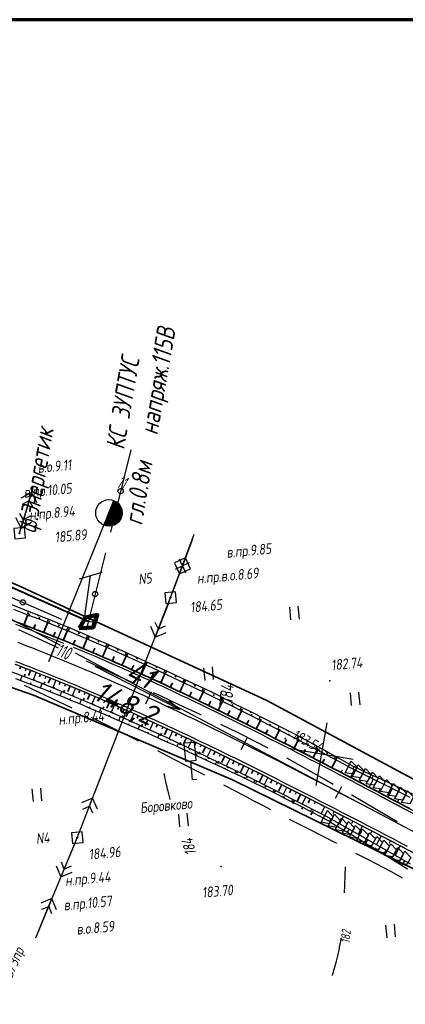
# Paper-space layout 'Лист3' of a CAD drawing. Header units: millimetres. Extents: x -693 to 411, y -3 to 286.
# Tile 15 of 20: x 210 to 282, y 101 to 286. Entities that reach past the tile are written whole.
import ezdxf

# ---------------------------------------------------------------- set-up
doc = ezdxf.new("R2010")
doc.units = ezdxf.units.MM
doc.linetypes.add('CONTI', pattern=[0])
for name, color, linetype, lineweight in [('10', 1, 'Continuous', 35), ('КОПИЯ_ОСЬ_13_ОТКОСЫ', 7, 'Continuous', 30), ('КОПИЯ_ОСЬ_ГРАНИЦЫ_ПОЛОС', 7, 'Continuous', 30), ('КОПИЯ_ОСЬ_ОТКОСЫ', 7, 'Continuous', 30), ('ОСЬ_ВЕРХ_ПОКРЫТИЯ_ГРАНИЦЫ_ПОЛОС', 7, 'Continuous', 30), ('ОСЬ_ВЕРХ_ПОКРЫТИЯ_ОСЬ', 1, 'Continuous', 30), ('Ось_примыкания', 1, 'Continuous', 35), ('Уклоны ПЧ', 5, 'Continuous', 30)]:
    doc.layers.add(name, color=color, linetype=linetype, lineweight=lineweight)
for name, color, linetype in [('_Оформление', 7, 'Continuous'), ('_Ростелеком', 6, 'Continuous'), ('GOR_BDEFAULT', 212, 'CONTI'), ('NAD_MDEFAULT', 7, 'CONTI'), ('PI_OTDEFAULT', 172, 'CONTI'), ('PI_TTDEFAULT', 5, 'CONTI'), ('PLN_O', 7, 'CONTI'), ('SETKR', 2, 'CONTI'), ('SIT_LDEFAULT', 7, 'CONTI'), ('USLZNDEFAULT', 7, 'CONTI'), ('ZAPSKDEFAULT', 7, 'CONTI'), ('канава', 7, 'Continuous'), ('КОПИЯ_ОСЬ_ТАНГЕНСЫ', 1, 'Continuous'), ('ОСЬ_ВЕРХ_ПОКРЫТИЯ_КИЛОМЕТЫ', 1, 'Continuous'), ('ОСЬ_ВЕРХ_ПОКРЫТИЯ_ОТКОСЫ', 7, 'Continuous'), ('ОСЬ_ВЕРХ_ПОКРЫТИЯ_ПИКЕТЫ', 1, 'Continuous')]:
    doc.layers.add(name, color=color, linetype=linetype)
doc.styles.add('eskd', font='isocpeur.ttf', dxfattribs={"width": 1.2, "height": 2})
doc.styles.add('SHRFT', font='isocpeui.ttf')
doc.styles.get("Standard").update_dxf_attribs({"font": 'isocpeui.ttf'})
doc.styles.add('ГОСТ', font='isocpeur.ttf', dxfattribs={"height": 4})
doc.linetypes.add('Связь', pattern='A,12.5,[130,ltypeshp.shx,S=1,R=-30,X=0,Y=0.9],1,[130,ltypeshp.shx,S=1,R=-30,X=0,Y=0.9],1,[130,ltypeshp.shx,S=1,R=-30,X=0,Y=0.9],4.5', length=19)

# ---------------------------------------------------------------- blocks, each defined once
blk = doc.blocks.new('BL_333')
at = {"color": 0}
for p, q in [((0, -6), (0, 6)), ((-6, 0), (6, 0))]:
    blk.add_line(p, q, dxfattribs=at)
blk = doc.blocks.new('BL_2011')
at = {"color": 0}
for p, q in [((0, 0), (0, 2.4)), ((1.6, 0), (1.6, 2.4))]:
    blk.add_line(p, q, dxfattribs=at)
blk = doc.blocks.new('BL_12')
at = {"color": 0}
for p, q in [((1, 7), (-1, 7)), ((-1, 7), (-1, 3.6)), ((1, 3.6), (1, 7)), ((-1, 3.6), (0, 3.6)), ((0, 0), (0, 3.6)), ((0, 3.6), (1, 3.6)), ((0.8, 0), (0, 0))]:
    blk.add_line(p, q, dxfattribs=at)
blk = doc.blocks.new('BL_27')
at = {"color": 0}
for p, q in [((1, 1), (-1, 1)), ((-1, 1), (-1, -1)), ((1, -1), (1, 1)), ((-1, -1), (1, -1))]:
    blk.add_line(p, q, dxfattribs=at)
blk.add_circle((0, 0), 0.1, dxfattribs=at)
blk = doc.blocks.new('6')
at = {"layer": 'канава', "color": 5, "linetype": 'Continuous', "lineweight": 30}
for p, q in [((-1.5, -1.25), (-1.5, 1.25)), ((0, 0.75), (-1.5, 1.25)), ((0, 0.75), (0, -0.75)), ((0, -0.75), (-1.5, -1.25))]:
    blk.add_line(p, q, dxfattribs=at)
blk = doc.blocks.new('Стрелка')
at = {"layer": 'Уклоны ПЧ', "ltscale": 2}
for points in [[(-0.02, -0.05), (-0.02, 17.97)], [(-0.02, -0.05), (-0.58, 2.62)], [(-0.02, -0.05), (0.53, 2.62)]]:
    blk.add_lwpolyline(points, dxfattribs=at)

psp = doc.layouts.new('Лист3')

# ---------------------------------------------------------------- linework, layer by layer
at = {"layer": '10'}
for points in [[(-201.84, 226.09), (-119.35, 211.27), (-58.93, 198.35), (-31.8, 194.53), (-35.74, 185.58), (-30.26, 184.27), (18.47, 176.69), (64.3, 176.26), (69.15, 185.87), (125.99, 184.91), (149.14, 180.8), (153.33, 179.61), (212.38, 159.1), (249.88, 143.09), (249.88, 143.09), (249.88, 143.09), (249.88, 143.09), (292.36, 122.16), (291.97, 119.34), (310.11, 111.49), (377.34, 207.88)], [(360.24, 210.82), (358.1, 207.43), (356.3, 208.75), (331.71, 173.71), (333.59, 172.63), (304.15, 132.34), (257.26, 157.56), (256.29, 158.06), (220.99, 174.41), (210.02, 179.48), (180.57, 192.34), (177.58, 192.69), (134.86, 197.82), (126.86, 198.54), (83.64, 200.68)]]:
    psp.add_lwpolyline(points, dxfattribs=at)
at = {"layer": '_Оформление', "lineweight": 70, "ltscale": 200}
psp.add_lwpolyline([(409.41, 286.44), (-693.39, 286.44), (-693.39, 0.56), (409.41, 0.56)], close=True, dxfattribs=at)
at = {"layer": '_Ростелеком', "color": 5, "linetype": 'Связь', "const_width": 0.35}
psp.add_lwpolyline([(222.69, 172.98), (199.12, 183.47), (180.84, 190.36), (153.61, 195.01), (126.84, 198.2), (83.54, 200.22), (49.54, 201.95), (18.85, 203.77), (-12.54, 208.19), (-56.99, 214.55), (-71.69, 217.2), (-101.06, 222.19), (-130.44, 227.19), (-160.16, 232.22)], dxfattribs=at)
at = {"layer": '_Ростелеком', "color": 5, "ltscale": 0.25}
for points in [[(221, 180.99), (225.31, 182.25)], [(223.04, 181.65), (221.85, 173.08), (223.53, 172.89)]]:
    psp.add_lwpolyline(points, dxfattribs=at)
at = {"layer": '_Ростелеком', "color": 5, "lineweight": 100, "ltscale": 0.25}
psp.add_lwpolyline([(221.05, 171.72), (222.18, 173.69), (224.38, 174.21), (223.6, 171.85), (220.99, 171.68)], dxfattribs=at)
at = {"layer": 'GOR_BDEFAULT', "color": 212, "flags": 128}
for points, elevation in [([(247.64, 159.7), (247.47, 157.14)], 184), ([(238.1, 139.42), (237.97, 139.96), (237.83, 140.47), (237.72, 140.95), (237.61, 141.38), (237.52, 141.79), (237.43, 142.16), (237.36, 142.5), (237.29, 142.81), (237.23, 143.09), (237.17, 143.36), (237.13, 143.59), (237.08, 143.8), (237.04, 143.99), (237.01, 144.15), (236.98, 144.29)], 184), ([(270.97, 121.81), (270.98, 122.27), (270.99, 122.73), (271.01, 123.16), (271.02, 123.56), (271.04, 123.96), (271.05, 124.32), (271.06, 124.67), (271.07, 125), (271.08, 125.3), (271.1, 125.59), (271.1, 125.85), (271.12, 126.1), (271.12, 126.32), (271.13, 126.51), (271.14, 126.69)], 182), ([(268.69, 106.24), (268.78, 106.53), (268.87, 106.86), (268.97, 107.22), (269.08, 107.6), (269.2, 108.03), (269.31, 108.47), (269.43, 108.94), (269.56, 109.43), (269.69, 109.94), (269.81, 110.47), (269.92, 111.01), (270.04, 111.57), (270.15, 112.14), (270.25, 112.72), (270.35, 113.3)], 182)]:
    psp.add_lwpolyline(points, dxfattribs=dict(at, elevation=elevation))
at = {"layer": 'PI_TTDEFAULT', "color": 5}
for p in [(238.19, 177.46, 184.65), (268.17, 161.77, 182.74), (259.76, 150.91, 183.54), (220.6, 132.2, 184.96), (247.72, 126.74, 183.7)]:
    psp.add_point(p, dxfattribs=at)
at = {"layer": 'PLN_O'}
for p, q in [((230.71, 205.32), (226.86, 189.79)), ((225.9, 185.9), (222.29, 171.36)), ((217.68, 173.37), (203.01, 179.74)), ((222.29, 171.37), (221.36, 171.78))]:
    psp.add_line(p, q, dxfattribs=at)
for centre in [(228.78, 197.55), (223.97, 178.14), (210.35, 176.56)]:
    psp.add_circle(centre, 0.5, dxfattribs=at)
at = {"layer": 'SIT_LDEFAULT', "color": 7}
for p, q in [((209.74, 189.62), (212.27, 198.26)), ((212, 197.3), (210, 196.22)), ((210.02, 190.58), (212, 197.3)), ((212, 197.3), (210.02, 190.58)), ((213.07, 195.31), (212, 197.3)), ((210.3, 195.09), (211.54, 195.77)), ((211.54, 195.77), (212.22, 194.53)), ((210.48, 192.12), (209.8, 193.36)), ((208.94, 192.57), (210.02, 190.58)), ((210.02, 190.58), (212.01, 191.67)), ((211.72, 192.8), (210.48, 192.12)), ((238.19, 177.46), (242.65, 189.42)), ((242.3, 188.49), (239.86, 181.93)), ((238.55, 178.39), (240.98, 184.95)), ((238.92, 183.99), (239.86, 181.93)), ((240.98, 184.95), (238.93, 184.02)), ((240.42, 183.43), (239.84, 184.71)), ((241.7, 184.02), (240.42, 183.43)), ((241.93, 182.89), (240.98, 184.95)), ((239.14, 182.86), (240.43, 183.45)), ((239.86, 181.93), (241.91, 182.87)), ((240.43, 183.45), (241.01, 182.17)), ((220.6, 132.2), (238.19, 177.46)), ((237.83, 176.53), (235.3, 170)), ((235.88, 171.49), (235.3, 172.79)), ((213.18, 169.74), (209.6, 171.37)), ((234.39, 172.07), (235.3, 170)), ((235.3, 170), (237.36, 170.91)), ((237.16, 172.06), (235.88, 171.49)), ((217.09, 167.95), (213.18, 169.74)), ((225, 164.25), (222.32, 165.51)), ((228.89, 162.42), (225, 164.25)), ((231.36, 161.25), (228.89, 162.42)), ((210.59, 160.99), (214.53, 159.1)), ((214.53, 159.1), (219.6, 156.66)), ((236.29, 158.92), (234.97, 159.54)), ((239.96, 157.21), (236.29, 158.92)), ((243.62, 155.48), (239.96, 157.21)), ((223.19, 154.9), (224.6, 154.22)), ((224.6, 154.22), (228.75, 152.17)), ((244.03, 155.29), (243.62, 155.48)), ((250.9, 151.97), (247.64, 153.56)), ((228.75, 152.17), (232.15, 150.45)), ((254.51, 150.15), (250.89, 151.96)), ((235.71, 148.63), (237.5, 147.7)), ((256.58, 149.07), (254.51, 150.16)), ((237.5, 147.7), (242.31, 145.21)), ((262.21, 146.01), (260.1, 147.18)), ((242.31, 145.21), (244.59, 144.03)), ((267.12, 143.22), (262.21, 146.01)), ((268.79, 142.25), (267.12, 143.22)), ((248.13, 142.17), (250.58, 140.89)), ((220.96, 133.14), (223.5, 139.66)), ((223.5, 139.66), (221.43, 138.75)), ((224.41, 137.59), (223.5, 139.66)), ((250.58, 140.89), (253.15, 139.53)), ((253.15, 139.54), (254.08, 139.05)), ((272.32, 140.2), (272.25, 140.24)), ((277.37, 137.26), (272.32, 140.21)), ((221.63, 137.6), (222.91, 138.17)), ((222.91, 138.17), (223.49, 136.87)), ((254.08, 139.05), (254.11, 139.03)), ((254.11, 139.02), (255.52, 138.31)), ((255.52, 138.31), (257, 137.54)), ((260.55, 135.72), (264.29, 133.8)), ((280.88, 135.2), (277.37, 137.27)), ((264.29, 133.8), (269.46, 131.14)), ((212.77, 113.33), (220.6, 132.2)), ((220.22, 131.28), (217.53, 124.82)), ((273.01, 129.3), (275.4, 128.07)), ((216.66, 126.9), (217.53, 124.82)), ((218.14, 126.29), (217.61, 127.59)), ((219.45, 126.83), (218.14, 126.29)), ((275.4, 128.07), (279.73, 125.8)), ((217.53, 124.82), (219.62, 125.68)), ((279.73, 125.8), (281.84, 124.65)), ((213.15, 114.26), (215.83, 120.72)), ((215.83, 120.72), (213.75, 119.86)), ((216.7, 118.63), (215.83, 120.72)), ((213.91, 118.7), (215.22, 119.24)), ((215.22, 119.24), (215.76, 117.94))]:
    psp.add_line(p, q, dxfattribs=at)
at = {"layer": 'КОПИЯ_ОСЬ_13_ОТКОСЫ'}
for points in [[(207.89, 176.28), (211.22, 175), (214.53, 173.68), (216.89, 172.72), (218.77, 171.95), (219.24, 171.75), (220.18, 171.36), (221.58, 170.76), (222.98, 170.16), (224.84, 169.35), (225.77, 168.94), (230.39, 166.86), (234.08, 165.17), (235.46, 164.55), (237.3, 163.71), (239.14, 162.87), (241.44, 161.8), (246.01, 159.64), (246.91, 159.19), (247.8, 158.73), (248.7, 158.26), (249.59, 157.79), (250.49, 157.34), (252.75, 156.22), (260.41, 152.38), (261.3, 151.91), (266.59, 149.02), (272.49, 145.78), (272.75, 145.64), (274.55, 144.76), (275.46, 144.33), (276.38, 143.92), (277.29, 143.51), (278.21, 143.09), (279.12, 142.68), (280.03, 142.26), (285.44, 139.65)], [(208.6, 175.26), (211.45, 174.17), (213.34, 173.44), (216.41, 172.21), (219.46, 170.96), (224.6, 168.78), (225.53, 168.38), (227.84, 167.36), (233.38, 164.86), (234.76, 164.23), (239.79, 161.87), (242.07, 160.78), (244.34, 159.68), (246.61, 158.57), (248.42, 157.68), (249.32, 157.23), (252.02, 155.87), (253.81, 154.96), (256.95, 153.35), (259.18, 152.2), (263.64, 149.87), (270.74, 146.12), (272.25, 145.32), (272.51, 145.18), (283.28, 139.83)], [(208.6, 175.26), (211.45, 174.17), (213.34, 173.44), (216.41, 172.21), (219.46, 170.96), (224.6, 168.78), (225.53, 168.38), (227.84, 167.36), (233.38, 164.86), (234.76, 164.23), (239.79, 161.87), (242.07, 160.78), (244.34, 159.68), (246.61, 158.57), (248.42, 157.68), (249.32, 157.23), (252.02, 155.87), (253.81, 154.96), (256.95, 153.35), (259.18, 152.2), (263.64, 149.87), (270.74, 146.12), (272.25, 145.32), (272.51, 145.18), (283.28, 139.83)], [(211.42, 174.92), (211.17, 174.28)], [(206.94, 173.7), (209.78, 172.64), (212.61, 171.55), (215.2, 170.53), (217.77, 169.5), (222.9, 167.37), (228.45, 164.97), (233.97, 162.49), (240.36, 159.52), (243.99, 157.79), (247.61, 156.03), (251.44, 154.14), (255.26, 152.23), (258.39, 150.64), (261.97, 148.82), (266.42, 146.51), (270.86, 144.2), (276.63, 141.17), (287.6, 135.38)], [(210.52, 172.35), (211.25, 174.25)], [(213.28, 174.18), (213.19, 173.97)], [(214.25, 170.91), (214.99, 172.78)], [(215.13, 173.43), (214.88, 172.82)], [(216.98, 172.68), (216.9, 172.48)], [(212.39, 171.64), (212.64, 172.27)], [(217.97, 169.42), (218.73, 171.26)], [(218.83, 171.92), (218.58, 171.32)], [(220.68, 171.15), (220.59, 170.95)], [(216.11, 170.17), (216.36, 170.79)], [(219.81, 168.65), (220.07, 169.26)], [(221.66, 167.88), (222.42, 169.7)], [(222.52, 170.36), (222.26, 169.77)], [(224.35, 169.56), (224.27, 169.37)], [(223.5, 167.11), (223.77, 167.71)], [(225.34, 166.31), (226.12, 168.12)], [(226.18, 168.76), (225.93, 168.2)], [(228.01, 167.94), (227.92, 167.75)], [(229.83, 167.12), (229.58, 166.57)], [(227.18, 165.52), (227.44, 166.12)], [(229.01, 164.72), (229.8, 166.48)], [(231.65, 166.29), (231.57, 166.11)], [(233.47, 165.45), (233.22, 164.93)], [(206.7, 164.02), (209.78, 162.9), (213.64, 161.44), (218.94, 159.29), (220.76, 158.53), (222.58, 157.76), (223.94, 157.17), (225.75, 156.39), (227.56, 155.59), (229.37, 154.79), (230.72, 154.19), (231.8, 153.7), (233.87, 152.75), (236.57, 151.51), (242.39, 148.76), (245.97, 147.03), (247.31, 146.38), (252.21, 143.97), (257.11, 141.54), (261.55, 139.3), (267.49, 136.25), (270.37, 134.64), (273.85, 132.69), (279.94, 129.23), (283.32, 127.28)], [(206.7, 164.02), (209.78, 162.9), (213.64, 161.44), (218.94, 159.29), (220.76, 158.53), (222.58, 157.76), (223.94, 157.17), (225.75, 156.39), (227.56, 155.59), (229.37, 154.79), (230.72, 154.19), (231.8, 153.7), (233.87, 152.75), (236.57, 151.51), (242.39, 148.76), (245.97, 147.03), (247.31, 146.38), (252.21, 143.97), (257.11, 141.54), (261.55, 139.3), (267.49, 136.25), (270.37, 134.64), (273.85, 132.69), (279.94, 129.23), (283.32, 127.28)], [(208.96, 164.89), (210.81, 164.18), (211.73, 163.83), (213.57, 163.11), (214.49, 162.74), (218.62, 161.07), (222.73, 159.36), (226.83, 157.59), (230.91, 155.79), (233.17, 154.77), (234.97, 153.94), (236.33, 153.32), (239.03, 152.06), (241.72, 150.79), (244.41, 149.5), (247.1, 148.2), (249.78, 146.89), (252.46, 145.57), (255.13, 144.23), (257.8, 142.89), (260.91, 141.31), (265.8, 138.82), (271.12, 136.08), (280.88, 131.01), (284.32, 129.19)], [(210.98, 164.11), (210.79, 163.62)], [(212.84, 163.39), (212.28, 161.95)], [(230.83, 163.9), (231.1, 164.49)], [(232.66, 163.08), (233.44, 164.83)], [(235.29, 164.62), (235.21, 164.45)], [(237.11, 163.8), (236.86, 163.24)], [(208.97, 162.19), (210.08, 161.79), (213.31, 160.61), (214.5, 160.14), (216.32, 159.41), (218.14, 158.67), (219.51, 158.1), (221.33, 157.35), (222.69, 156.77), (224.05, 156.19), (226.31, 155.22), (228.12, 154.43), (231.74, 152.86), (232.65, 152.46), (234.45, 151.65), (236.25, 150.83), (238.06, 150.03), (238.96, 149.62), (240.75, 148.78), (243.9, 147.33), (246.14, 146.27), (247.04, 145.86), (247.94, 145.44), (249.73, 144.58), (250.63, 144.15), (251.53, 143.73), (253.31, 142.86), (254.21, 142.43), (255.1, 141.98), (255.99, 141.55), (256.88, 141.09), (258.66, 140.2), (259.54, 139.74), (260.42, 139.28), (261.31, 138.84), (262.2, 138.39), (263.09, 137.93), (263.97, 137.47), (264.85, 137.01), (267.24, 135.78), (268.36, 135.11), (269.22, 134.59), (270.07, 134.08), (272.65, 132.55), (273.51, 132.04), (275.21, 130.99), (277.79, 129.45), (279.49, 128.38), (282.81, 126.32)], [(209.93, 161.85), (210.24, 162.72)], [(214.71, 162.66), (214.51, 162.18)], [(216.56, 161.91), (215.98, 160.49)], [(234.48, 162.26), (234.75, 162.84)], [(236.29, 161.41), (237.09, 163.13)], [(238.93, 162.97), (238.84, 162.78)], [(240.74, 162.12), (240.47, 161.54)], [(211.8, 161.16), (211.91, 161.45)], [(213.68, 160.47), (214.01, 161.29)], [(215.54, 159.72), (215.65, 160)], [(217.39, 158.97), (217.72, 159.78)], [(218.41, 161.16), (218.22, 160.68)], [(220.26, 160.39), (219.67, 158.98)], [(238.11, 160.57), (238.37, 161.14)], [(239.92, 159.73), (240.71, 161.43)], [(242.55, 161.27), (242.46, 161.08)], [(243.53, 158.01), (244.34, 159.68)], [(244.36, 160.42), (244.07, 159.81)], [(219.24, 158.22), (219.35, 158.48)], [(221.09, 157.45), (221.42, 158.25)], [(222.11, 159.62), (221.91, 159.15)], [(223.95, 158.84), (223.34, 157.43)], [(225.78, 158.04), (225.58, 157.58)], [(241.73, 158.87), (242, 159.44)], [(246.17, 159.56), (246.07, 159.36)], [(247.13, 156.26), (247.94, 157.92)], [(247.95, 158.65), (247.64, 158.06)], [(222.93, 156.67), (223.04, 156.94)], [(224.77, 155.88), (225.11, 156.67)], [(227.62, 157.24), (227, 155.84)], [(229.45, 156.44), (229.24, 155.97)], [(245.33, 157.14), (245.6, 157.7)], [(249.72, 157.73), (249.62, 157.53)], [(250.72, 154.5), (251.53, 156.12)], [(251.51, 156.83), (251.23, 156.27)], [(253.3, 155.95), (253.21, 155.76)], [(226.6, 155.09), (226.72, 155.35)], [(228.44, 154.29), (228.77, 155.06)], [(231.27, 155.62), (230.64, 154.22)], [(233.1, 154.8), (232.88, 154.33)], [(248.93, 155.38), (249.2, 155.93)], [(252.51, 153.61), (252.78, 154.15)], [(254.3, 152.71), (255.1, 154.3)], [(255.09, 155.05), (254.79, 154.46)], [(256.88, 154.15), (256.78, 153.95)], [(230.27, 153.5), (230.38, 153.75)], [(232.11, 152.7), (232.42, 153.41)], [(234.91, 153.97), (234.27, 152.57)], [(236.73, 153.13), (236.51, 152.66)], [(238.54, 152.28), (237.89, 150.88)], [(256.09, 151.81), (256.35, 152.34)], [(257.87, 150.91), (258.66, 152.47)], [(258.66, 153.25), (258.35, 152.63)], [(260.45, 152.36), (260.34, 152.15)], [(233.93, 151.88), (234.04, 152.12)], [(235.75, 151.05), (236.07, 151.74)], [(237.58, 150.24), (237.68, 150.47)], [(240.35, 151.43), (240.13, 150.97)], [(242.16, 150.58), (241.49, 149.18)], [(259.65, 150), (259.92, 150.52)], [(261.43, 149.09), (262.21, 150.61)], [(262.21, 151.41), (261.87, 150.79)], [(263.97, 150.45), (263.86, 150.24)], [(239.4, 149.41), (239.69, 150.03)], [(241.22, 148.57), (241.31, 148.78)], [(243.96, 149.71), (243.74, 149.25)], [(245.77, 148.84), (245.09, 147.45)], [(263.21, 148.17), (263.47, 148.68)], [(264.99, 147.25), (265.76, 148.75)], [(265.72, 149.49), (265.42, 148.93)], [(267.48, 148.53), (267.37, 148.34)], [(243.03, 147.73), (243.3, 148.32)], [(244.84, 146.89), (244.94, 147.08)], [(247.57, 147.97), (247.34, 147.51)], [(249.36, 147.09), (248.69, 145.71)], [(266.76, 146.34), (267.02, 146.83)], [(268.54, 145.41), (269.3, 146.88)], [(269.23, 147.57), (268.95, 147.06)], [(246.65, 146.04), (246.9, 146.58)], [(248.46, 145.19), (248.55, 145.37)], [(250.27, 144.32), (250.5, 144.82)], [(251.16, 146.21), (250.93, 145.75)], [(252.95, 145.32), (252.26, 143.95)], [(270.31, 144.49), (270.57, 144.97)], [(270.98, 146.6), (270.89, 146.44)], [(272.08, 143.56), (272.85, 145.02)], [(272.74, 145.65), (272.5, 145.19)], [(252.07, 143.46), (252.15, 143.63)], [(253.87, 142.59), (254.09, 143.04)], [(254.74, 144.43), (254.51, 143.97)], [(256.53, 143.53), (255.84, 142.17)], [(273.85, 142.63), (274.11, 143.11)], [(274.53, 144.77), (274.46, 144.61)], [(275.62, 141.7), (276.43, 143.24)], [(276.35, 143.93), (276.11, 143.4)], [(278.17, 143.1), (278.09, 142.93)], [(255.67, 141.7), (255.74, 141.85)], [(257.45, 140.8), (257.68, 141.25)], [(258.31, 142.63), (258.08, 142.18)], [(260.1, 141.73), (259.41, 140.37)], [(277.39, 140.77), (277.66, 141.28)], [(279.16, 139.83), (280.02, 141.45)], [(279.99, 142.28), (279.69, 141.61)], [(281.79, 141.41), (281.69, 141.19)], [(259.23, 139.89), (259.31, 140.04)], [(261.02, 138.99), (261.25, 139.45)], [(261.88, 140.82), (261.65, 140.37)], [(263.66, 139.91), (262.97, 138.57)], [(280.93, 138.9), (281.21, 139.44)], [(262.8, 138.08), (262.88, 138.23)], [(264.57, 137.15), (264.81, 137.62)], [(265.44, 139), (265.21, 138.55)], [(267.22, 138.09), (266.53, 136.74)], [(266.35, 136.24), (266.43, 136.39)], [(268.1, 135.27), (268.38, 135.75)], [(269, 137.17), (268.77, 136.72)], [(270.77, 136.25), (270.04, 134.83)], [(269.81, 134.24), (269.91, 134.4)], [(271.53, 133.22), (271.87, 133.8)], [(272.55, 135.33), (272.3, 134.86)], [(274.33, 134.41), (273.52, 132.87)], [(273.25, 132.19), (273.37, 132.39)], [(274.95, 131.15), (275.37, 131.82)], [(276.1, 133.49), (275.83, 132.98)], [(277.88, 132.57), (277.01, 130.9)], [(276.67, 130.12), (276.8, 130.34)], [(279.65, 131.65), (279.36, 131.09)], [(281.42, 130.72), (280.47, 128.92)], [(278.38, 129.08), (278.86, 129.85)], [(280.07, 128.02), (280.23, 128.28)], [(281.77, 126.97), (282.32, 127.85)]]:
    psp.add_lwpolyline(points, dxfattribs=at)
at = {"layer": 'КОПИЯ_ОСЬ_ГРАНИЦЫ_ПОЛОС'}
for points in [[(218.08, 168.83), (217.43, 169.1), (216.5, 169.47), (215.57, 169.84), (214.64, 170.22), (213.71, 170.58), (212.78, 170.95), (211.84, 171.31), (210.9, 171.67), (209.97, 172.03), (209.03, 172.39)], [(282.97, 137.26), (282.09, 137.72), (281.21, 138.19), (280.33, 138.65), (279.45, 139.12), (278.57, 139.58), (277.69, 140.04), (276.81, 140.51), (275.93, 140.97), (275.05, 141.44), (274.17, 141.9), (273.29, 142.36), (272.4, 142.83), (271.52, 143.29), (270.64, 143.75), (269.76, 144.21), (268.87, 144.67), (267.99, 145.13), (267.11, 145.59), (266.22, 146.05), (265.34, 146.51), (264.45, 146.97), (263.57, 147.43), (262.68, 147.89), (261.79, 148.34), (260.91, 148.8), (260.02, 149.25), (259.13, 149.71), (258.24, 150.16), (257.35, 150.61), (256.46, 151.06), (255.57, 151.51), (254.68, 151.96), (253.79, 152.41), (252.9, 152.86), (252, 153.3), (251.11, 153.75), (250.22, 154.19), (249.32, 154.63), (248.42, 155.07), (247.53, 155.51), (246.63, 155.95), (245.73, 156.39), (244.83, 156.83), (243.93, 157.26), (243.03, 157.69), (242.13, 158.13), (241.23, 158.56), (240.33, 158.98), (239.42, 159.41), (238.52, 159.84), (237.61, 160.26), (236.7, 160.68), (235.8, 161.1), (234.89, 161.52), (233.98, 161.94), (233.07, 162.35), (232.16, 162.77), (231.24, 163.18), (230.33, 163.59), (229.42, 163.99), (228.5, 164.4), (227.58, 164.8), (226.67, 165.2), (225.75, 165.6), (224.83, 166), (223.91, 166.4), (222.99, 166.79), (222.06, 167.18), (221.14, 167.57), (220.22, 167.95), (219.91, 168.08)], [(278.13, 139.81), (278.4, 139.67), (279.29, 139.2), (280.17, 138.74), (281.05, 138.27), (281.93, 137.8), (282.81, 137.34), (283.69, 136.87), (284.58, 136.41), (285.46, 135.94), (285.6, 135.86)]]:
    psp.add_lwpolyline(points, dxfattribs=at)
at = {"layer": 'КОПИЯ_ОСЬ_ТАНГЕНСЫ'}
for p, q in [((180.78, 187.89), (217.4, 168.53)), ((220.2, 167.05), (307.21, 121.05))]:
    psp.add_line(p, q, dxfattribs=at)
at = {"layer": 'ОСЬ_ВЕРХ_ПОКРЫТИЯ_ГРАНИЦЫ_ПОЛОС'}
for points in [[(196.4, 177.36), (199.05, 176.48), (201.69, 175.57), (204.32, 174.65), (206.94, 173.7), (209.78, 172.64), (212.61, 171.55), (215.2, 170.53), (217.77, 169.5), (222.9, 167.37), (228.45, 164.97), (233.97, 162.49), (240.36, 159.52), (243.99, 157.79), (247.61, 156.03), (251.44, 154.14), (255.26, 152.23), (258.39, 150.64), (261.97, 148.82), (266.42, 146.51), (268.69, 145.33)], [(209.2, 172.85), (210.14, 172.5), (211.08, 172.14), (212.02, 171.78), (212.96, 171.42), (213.89, 171.05), (214.83, 170.68), (215.76, 170.31), (216.69, 169.93), (217.62, 169.56), (218.55, 169.18), (219.48, 168.8), (220.41, 168.41), (221.33, 168.03), (222.26, 167.64), (223.18, 167.25), (224.11, 166.86), (225.03, 166.46), (225.95, 166.06), (226.87, 165.66), (227.79, 165.26), (228.7, 164.86), (229.62, 164.45), (230.53, 164.04), (231.45, 163.63), (232.36, 163.22), (233.28, 162.81), (234.19, 162.39), (235.1, 161.98), (236.01, 161.56), (236.91, 161.14), (237.82, 160.71), (238.73, 160.29), (239.63, 159.86), (240.54, 159.44), (241.44, 159.01), (242.35, 158.58), (243.25, 158.15), (244.15, 157.71), (245.05, 157.28), (245.95, 156.84), (246.85, 156.4), (247.75, 155.96), (248.65, 155.52), (249.54, 155.08), (250.44, 154.64), (251.33, 154.2), (252.23, 153.75), (253.12, 153.3), (254.01, 152.86), (254.91, 152.41), (255.8, 151.96), (256.69, 151.51), (257.58, 151.06), (258.47, 150.6), (259.36, 150.15), (260.25, 149.7), (261.13, 149.24), (262.02, 148.79), (262.91, 148.33), (263.8, 147.87), (264.68, 147.42), (265.57, 146.96), (266.45, 146.5), (267.34, 146.04), (268.22, 145.58), (269.1, 145.12), (269.99, 144.66), (270.87, 144.19), (271.75, 143.73), (272.64, 143.27), (273.52, 142.81), (274.4, 142.34), (275.28, 141.88), (276.16, 141.42), (277.04, 140.95), (277.92, 140.49), (278.8, 140.02), (279.68, 139.56), (280.56, 139.09), (281.44, 138.63), (282.32, 138.16), (283.2, 137.7)], [(282.83, 130.54), (281.97, 131), (281.11, 131.45), (280.23, 131.91), (279.36, 132.36), (278.48, 132.82), (277.6, 133.28), (276.72, 133.73), (275.85, 134.19), (274.97, 134.64), (274.09, 135.1), (273.22, 135.55), (272.34, 136.01), (271.46, 136.46), (270.58, 136.92), (269.71, 137.37), (268.83, 137.82), (267.95, 138.27), (267.07, 138.73), (266.19, 139.18), (265.32, 139.63), (264.44, 140.08), (263.56, 140.53), (262.68, 140.98), (261.8, 141.42), (260.92, 141.87), (260.04, 142.32), (259.16, 142.76), (258.28, 143.21), (257.4, 143.65), (256.52, 144.09), (255.64, 144.54), (254.76, 144.98), (253.88, 145.42), (253, 145.86), (252.11, 146.29), (251.23, 146.73), (250.35, 147.17), (249.46, 147.6), (248.58, 148.03), (247.69, 148.47), (246.81, 148.9), (245.92, 149.33), (245.04, 149.75), (244.15, 150.18), (243.26, 150.61), (242.37, 151.03), (241.48, 151.45), (240.6, 151.87), (239.71, 152.29), (238.82, 152.71), (237.93, 153.13), (237.03, 153.54), (236.14, 153.95), (235.25, 154.36), (234.36, 154.77), (233.46, 155.18), (232.57, 155.59), (231.67, 155.99), (230.78, 156.39), (229.88, 156.79), (228.98, 157.19), (228.08, 157.59), (227.18, 157.98), (226.28, 158.37), (225.38, 158.76), (224.48, 159.15), (223.58, 159.54), (222.68, 159.92), (221.77, 160.3), (220.87, 160.68), (219.97, 161.06), (219.06, 161.43), (218.15, 161.81), (217.24, 162.17), (216.34, 162.54), (215.43, 162.91), (214.52, 163.27), (213.61, 163.63), (212.69, 163.99), (211.78, 164.34), (210.87, 164.69), (209.95, 165.04), (209.04, 165.39)], [(208.86, 164.92), (209.78, 164.58), (210.69, 164.23), (211.6, 163.88), (212.51, 163.52), (213.42, 163.16), (214.33, 162.8), (215.24, 162.44), (216.15, 162.08), (217.06, 161.71), (217.96, 161.34), (218.87, 160.97), (219.77, 160.6), (220.68, 160.22), (221.58, 159.84), (222.48, 159.46), (223.38, 159.08), (224.29, 158.69), (225.19, 158.3), (226.09, 157.91), (226.98, 157.52), (227.88, 157.13), (228.78, 156.73), (229.68, 156.34), (230.57, 155.94), (231.47, 155.53), (232.36, 155.13), (233.25, 154.73), (234.15, 154.32), (235.04, 153.91), (235.93, 153.5), (236.82, 153.09), (237.71, 152.67), (238.6, 152.26), (239.49, 151.84), (240.38, 151.42), (241.27, 151), (242.16, 150.58), (243.05, 150.15), (243.93, 149.73), (244.82, 149.3), (245.7, 148.88), (246.59, 148.45), (247.47, 148.02), (248.36, 147.58), (249.24, 147.15), (250.13, 146.72), (251.01, 146.28), (251.89, 145.85), (252.77, 145.41), (253.65, 144.97), (254.54, 144.53), (255.42, 144.09), (256.3, 143.65), (257.18, 143.2), (258.06, 142.76), (258.94, 142.32), (259.82, 141.87), (260.7, 141.42), (261.58, 140.98), (262.45, 140.53), (263.33, 140.08), (264.21, 139.63), (265.09, 139.18), (265.97, 138.73), (266.84, 138.28), (267.72, 137.83), (268.6, 137.38), (269.48, 136.92), (270.35, 136.47), (271.23, 136.02), (272.11, 135.56), (272.99, 135.11), (273.86, 134.65), (274.74, 134.2), (275.62, 133.74), (276.49, 133.29), (277.37, 132.83), (278.25, 132.38), (279.12, 131.92), (280, 131.46), (280.88, 131.01), (281.74, 130.55), (282.6, 130.1)]]:
    psp.add_lwpolyline(points, dxfattribs=at)
at = {"layer": 'ОСЬ_ВЕРХ_ПОКРЫТИЯ_КИЛОМЕТЫ'}
for p, q in [((215.71, 166.56), (227.52, 195.76)), ((227.52, 195.76), (225.64, 191.13)), ((227.61, 195.72), (225.74, 191.09)), ((227.7, 195.68), (225.83, 191.06)), ((227.79, 195.63), (225.93, 191.03)), ((227.87, 195.58), (226.02, 191.01)), ((227.96, 195.53), (226.12, 190.98)), ((228.04, 195.47), (226.23, 190.97)), ((228.13, 195.41), (226.33, 190.96)), ((228.21, 195.34), (226.43, 190.95)), ((228.29, 195.27), (226.54, 190.94)), ((228.36, 195.19), (226.65, 190.94)), ((228.44, 195.11), (226.76, 190.95)), ((228.51, 195.03), (226.87, 190.96)), ((228.58, 194.94), (226.98, 190.98)), ((228.65, 194.84), (227.1, 191)), ((228.72, 194.74), (227.22, 191.03)), ((228.78, 194.62), (227.34, 191.06)), ((228.84, 194.51), (227.47, 191.11)), ((228.9, 194.38), (227.6, 191.16)), ((228.95, 194.24), (227.73, 191.22)), ((228.99, 194.08), (227.87, 191.3)), ((229.03, 193.91), (228.02, 191.4)), ((229.06, 193.72), (228.17, 191.52)), ((229.08, 193.49), (228.34, 191.67)), ((229.07, 193.19), (228.54, 191.89)), ((228.9, 192.51), (228.9, 192.51))]:
    psp.add_line(p, q, dxfattribs=at)
psp.add_circle((226.58, 193.44), 2.5, dxfattribs=at)
at = {"layer": 'ОСЬ_ВЕРХ_ПОКРЫТИЯ_ОСЬ'}
psp.add_lwpolyline([(209.39, 169.04), (210.32, 168.68), (211.24, 168.33), (212.16, 167.97), (213.08, 167.61), (214, 167.24), (214.92, 166.87), (215.84, 166.51), (216.75, 166.13), (217.67, 165.76), (218.58, 165.38), (219.5, 165), (220.41, 164.62), (221.32, 164.24), (222.23, 163.85), (223.14, 163.46), (224.05, 163.07), (224.96, 162.68), (225.86, 162.28), (226.77, 161.89), (227.67, 161.49), (228.58, 161.08), (229.48, 160.68), (230.38, 160.28), (231.28, 159.87), (232.18, 159.46), (233.08, 159.05), (233.98, 158.64), (235.78, 157.81), (237.57, 156.97), (239.36, 156.12), (241.14, 155.27), (242.93, 154.42), (244.71, 153.55), (246.48, 152.68), (248.26, 151.81), (250.03, 150.93), (251.8, 150.05), (253.57, 149.16), (255.33, 148.27), (257.1, 147.37), (258.86, 146.48), (261.5, 145.12), (264.13, 143.76), (266.77, 142.39), (270.27, 140.56), (274.65, 138.26), (282.52, 134.1)], dxfattribs=at)
at = {"layer": 'ОСЬ_ВЕРХ_ПОКРЫТИЯ_ОТКОСЫ'}
psp.add_lwpolyline([(208.96, 164.89), (210.81, 164.18), (211.73, 163.83), (213.57, 163.11), (214.49, 162.74), (218.62, 161.07), (222.73, 159.36), (226.83, 157.59), (230.91, 155.79), (233.17, 154.77), (234.97, 153.94), (236.33, 153.32), (239.03, 152.06), (241.72, 150.79), (244.41, 149.5), (247.1, 148.2), (249.78, 146.89), (252.46, 145.57), (255.13, 144.23), (257.8, 142.89), (260.91, 141.31), (265.8, 138.82), (266.06, 138.69)], dxfattribs=at)
at = {"layer": 'ОСЬ_ВЕРХ_ПОКРЫТИЯ_ПИКЕТЫ'}
for p, q in [((215.24, 165.4), (216.18, 167.71)), ((215.24, 165.4), (216.18, 167.71)), ((233.54, 157.47), (234.58, 159.74)), ((251.51, 148.8), (252.63, 151.03)), ((269.28, 139.66), (270.44, 141.88))]:
    psp.add_line(p, q, dxfattribs=at)
at = {"layer": 'Ось_примыкания', "color": 0}
for p, q in [((210.51, 172.22), (211.22, 174.07)), ((211.62, 174.49), (211.43, 173.99)), ((213.49, 173.79), (213.4, 173.54)), ((215.36, 173.08), (215.16, 172.56)), ((212.37, 171.5), (212.74, 172.43)), ((214.24, 170.77), (214.97, 172.63)), ((216.09, 170.03), (216.47, 170.96)), ((217.22, 172.35), (217.12, 172.09)), ((217.95, 169.29), (218.7, 171.15)), ((219.09, 171.63), (218.87, 171.08)), ((220.94, 170.87), (220.83, 170.6)), ((219.8, 168.53), (220.18, 169.46)), ((221.65, 167.77), (222.42, 169.63)), ((222.79, 170.12), (222.57, 169.57)), ((224.64, 169.35), (224.52, 169.07)), ((223.5, 167.01), (223.89, 167.93)), ((225.34, 166.23), (226.12, 168.07)), ((226.48, 168.57), (226.24, 168.01)), ((228.32, 167.78), (228.2, 167.5)), ((227.18, 165.45), (227.57, 166.36)), ((229.02, 164.66), (229.8, 166.46)), ((230.15, 166.97), (229.9, 166.42)), ((231.97, 166.16), (231.85, 165.88)), ((233.8, 165.34), (233.55, 164.78)), ((209.97, 164.5), (209.78, 164)), ((211.84, 163.78), (211.45, 162.78)), ((230.85, 163.86), (231.25, 164.75)), ((232.69, 163.05), (233.47, 164.82)), ((235.61, 164.49), (235.48, 164.21)), ((237.41, 163.63), (237.15, 163.07)), ((210.6, 162.53), (210.79, 163.04)), ((212.46, 161.81), (212.56, 162.06)), ((213.7, 163.05), (213.5, 162.55)), ((214.32, 161.07), (214.52, 161.57)), ((215.56, 162.31), (215.15, 161.31)), ((217.41, 161.56), (217.21, 161.06)), ((234.51, 162.24), (234.9, 163.1)), ((236.34, 161.42), (237.09, 163.1)), ((239.21, 162.76), (239.08, 162.48)), ((241.01, 161.88), (240.74, 161.33)), ((216.17, 160.32), (216.27, 160.56)), ((218.02, 159.55), (218.22, 160.04)), ((219.26, 160.8), (218.84, 159.78)), ((221.11, 160.03), (220.89, 159.52)), ((238.16, 160.59), (238.53, 161.41)), ((239.97, 159.76), (240.71, 161.35)), ((241.79, 158.92), (242.15, 159.69)), ((242.81, 161), (242.67, 160.72)), ((244.6, 160.1), (244.32, 159.56)), ((219.86, 158.78), (219.97, 159.02)), ((221.7, 158), (221.92, 158.49)), ((222.95, 159.26), (222.51, 158.24)), ((224.79, 158.47), (224.57, 157.95)), ((243.6, 158.07), (244.31, 159.57)), ((245.41, 157.21), (245.75, 157.94)), ((246.38, 159.21), (246.25, 158.94)), ((248.15, 158.27), (247.9, 157.78)), ((223.54, 157.21), (223.65, 157.45)), ((225.37, 156.41), (225.59, 156.89)), ((226.63, 157.68), (226.17, 156.63)), ((228.46, 156.87), (228.22, 156.35)), ((230.28, 156.06), (229.82, 155.01)), ((247.21, 156.35), (247.9, 157.78)), ((249.01, 155.47), (249.35, 156.17)), ((249.92, 157.33), (249.8, 157.11)), ((250.81, 154.59), (251.47, 155.95)), ((251.69, 156.41), (251.46, 155.96)), ((227.2, 155.6), (227.31, 155.84)), ((229.03, 154.78), (229.25, 155.27)), ((230.85, 153.95), (230.96, 154.19)), ((232.11, 155.24), (231.87, 154.71)), ((233.93, 154.42), (233.43, 153.33)), ((252.6, 153.71), (252.93, 154.36)), ((253.47, 155.49), (253.35, 155.26)), ((254.39, 152.81), (255.03, 154.09)), ((255.24, 154.56), (255, 154.11)), ((232.67, 153.12), (232.89, 153.58)), ((234.48, 152.27), (234.59, 152.5)), ((235.75, 153.58), (235.5, 153.03)), ((237.56, 152.74), (237.04, 151.62)), ((256.17, 151.91), (256.49, 152.53)), ((257.01, 153.63), (256.89, 153.4)), ((258.77, 152.69), (258.53, 152.24)), ((236.29, 151.42), (236.5, 151.88)), ((238.1, 150.57), (238.2, 150.79)), ((239.38, 151.89), (239.11, 151.33)), ((241.18, 151.04), (240.64, 149.89)), ((257.96, 151.01), (258.57, 152.21)), ((259.74, 150.09), (260.04, 150.69)), ((260.54, 151.76), (260.43, 151.53)), ((261.51, 149.17), (262.14, 150.38)), ((262.33, 150.87), (262.1, 150.41)), ((239.9, 149.69), (240.11, 150.14)), ((241.7, 148.82), (241.81, 149.04)), ((242.99, 150.18), (242.71, 149.6)), ((244.79, 149.31), (244.22, 148.13)), ((263.28, 148.24), (263.61, 148.86)), ((264.12, 149.97), (264.01, 149.74)), ((265.05, 147.3), (265.74, 148.59)), ((265.91, 149.08), (265.68, 148.62)), ((243.5, 147.95), (243.71, 148.38)), ((245.29, 147.07), (245.4, 147.28)), ((246.59, 148.44), (246.3, 147.84)), ((248.39, 147.57), (247.8, 146.35)), ((250.19, 146.69), (249.88, 146.07)), ((266.81, 146.36), (267.17, 147.03)), ((267.73, 148.24), (267.61, 147.98)), ((268.57, 145.41), (269.34, 146.82)), ((269.55, 147.41), (269.28, 146.84)), ((247.09, 146.19), (247.29, 146.61)), ((248.88, 145.3), (248.98, 145.5)), ((250.67, 144.4), (250.87, 144.81)), ((251.98, 145.8), (251.37, 144.56)), ((253.77, 144.91), (253.46, 144.28)), ((252.46, 143.51), (252.56, 143.7)), ((254.24, 142.6), (254.44, 143)), ((255.56, 144.02), (254.92, 142.75)), ((257.35, 143.12), (257.03, 142.49)), ((256.03, 141.71), (256.12, 141.9)), ((257.73, 140.66), (258.05, 141.18)), ((259.13, 142.22), (258.49, 140.96)), ((260.92, 141.31), (260.6, 140.69)), ((259.45, 139.63), (259.64, 139.96)), ((261.17, 138.62), (261.59, 139.34)), ((262.7, 140.4), (262.03, 139.09)), ((264.48, 139.49), (264.12, 138.8)), ((262.89, 137.6), (263.12, 137.97)), ((264.59, 136.54), (265.06, 137.29))]:
    psp.add_line(p, q, dxfattribs=at)
at = {"layer": 'Ось_примыкания', "linetype": 'Continuous'}
psp.add_lwpolyline([(283.2, 137.7), (282.32, 138.16), (281.44, 138.63), (280.56, 139.09), (279.68, 139.56), (278.8, 140.02), (277.92, 140.49), (277.04, 140.95), (276.16, 141.42), (275.28, 141.88), (274.4, 142.34), (273.52, 142.81), (272.64, 143.27), (271.75, 143.73), (270.87, 144.19), (269.99, 144.66), (269.1, 145.12), (268.22, 145.58), (267.34, 146.04), (266.45, 146.5), (265.57, 146.96), (264.68, 147.42), (263.8, 147.87), (262.91, 148.33), (262.02, 148.79), (261.14, 149.24), (260.25, 149.7), (259.36, 150.15), (258.47, 150.6), (257.58, 151.06), (256.69, 151.51), (255.8, 151.96), (254.91, 152.41), (254.01, 152.86), (253.12, 153.3), (252.23, 153.75), (251.33, 154.2), (250.44, 154.64), (249.54, 155.08), (248.65, 155.52), (247.75, 155.96), (246.85, 156.4), (245.95, 156.84), (245.05, 157.28), (244.15, 157.71), (243.25, 158.15), (242.35, 158.58), (241.44, 159.01), (240.54, 159.44), (239.63, 159.86), (238.73, 160.29), (237.82, 160.71), (236.91, 161.14), (236.01, 161.56), (235.1, 161.98), (234.19, 162.39), (233.28, 162.81), (232.36, 163.22), (231.45, 163.63), (230.53, 164.04), (229.62, 164.45), (228.7, 164.86), (227.79, 165.26), (226.87, 165.66), (225.95, 166.06), (225.03, 166.46), (224.11, 166.86), (223.18, 167.25), (222.26, 167.64), (221.33, 168.03), (220.41, 168.41), (219.48, 168.8), (218.55, 169.18), (217.62, 169.56), (216.69, 169.93), (215.76, 170.31), (214.83, 170.68), (213.89, 171.05), (212.96, 171.42), (212.02, 171.78), (211.08, 172.14), (210.14, 172.5), (209.2, 172.85)], dxfattribs=at)

# ---------------------------------------------------------------- block references
at = {"layer": 'SETKR', "color": 82, "rotation": 80.24411503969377}
psp.add_blockref('BL_333', (266.65, 147.94), dxfattribs=at)
at = {"layer": 'USLZNDEFAULT', "color": 7, "rotation": 5.244115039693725}
for name, p in [('BL_27', (209.74, 189.62)), ('BL_27', (238.19, 177.46)), ('BL_12', (242.34, 143.12)), ('BL_27', (220.6, 132.2))]:
    psp.add_blockref(name, p, dxfattribs=at)
at = {"layer": 'ZAPSKDEFAULT', "color": 7, "rotation": 5.244115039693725}
for p in [(260.86, 173.29), (244.69, 161.86), (272.29, 157.12), (212.35, 139.01), (239.95, 134.27), (278.97, 113.35)]:
    psp.add_blockref('BL_2011', p, dxfattribs=at)
at = {"layer": 'КОПИЯ_ОСЬ_ОТКОСЫ', "linetype": 'Continuous'}
for p, rotation in [((273, 144.86), 332.676550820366), ((274.31, 144.15), 332.676550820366), ((275.65, 143.46), 332.676550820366), ((276.97, 142.75), 332.676550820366), ((278.29, 142.04), 332.676550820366), ((279.62, 141.35), 332.676550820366), ((280.95, 140.64), 332.676550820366), ((282.26, 139.93), 332.676550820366), ((283.6, 139.24), 332.676550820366), ((268.45, 135.5), 331.6062244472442), ((269.78, 134.8), 331.6062244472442), ((271.11, 134.1), 331.6062244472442), ((272.45, 133.42), 331.6062244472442), ((273.77, 132.71), 331.6062244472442), ((275.1, 132.01), 331.6062244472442), ((276.42, 131.32), 331.6062244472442), ((277.76, 130.64), 331.6062244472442), ((279.08, 129.92), 331.6062244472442), ((280.41, 129.23), 331.6062244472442), ((281.74, 128.53), 331.6062244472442), ((283.07, 127.83), 331.6062244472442)]:
    psp.add_blockref('6', p, dxfattribs=dict(at, rotation=rotation))
at = {"layer": 'Уклоны ПЧ', "rotation": 63.05041784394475}
psp.add_blockref('Стрелка', (239.98, 156.35), dxfattribs=at)

# ---------------------------------------------------------------- texts
at = {"layer": 'GOR_BDEFAULT', "color": 212, "style": 'SHRFT', "width": 0.75}
for s, height, rotation, p in [('184', 2.362, 86.3184, (249.86, 157.43, 184)), ('184', 2.126, 105.2598, (243.09, 129.19, 184)), ('182', 1.722, 85.6763, (271.95, 112.23, 182))]:
    psp.add_text(s, height=height, rotation=rotation, dxfattribs=at).set_placement(p)
at = {"layer": 'NAD_MDEFAULT', "color": 7, "style": 'eskd', "oblique": 10, "width": 0.8}
for s, rotation, p in [('в.о.9.11', 5.2441, (213.25, 200.96)), ('в.пр.10.05', 5.2441, (210.61, 196.29)), ('н.пр.8.94', 5.2441, (211.63, 192.04)), ('в.пр.9.85', 5.2441, (248.8, 184.97)), ('N5', 5.2441, (232.18, 179.95)), ('н.пр.в.о.8.69', 5.2441, (243.23, 180.08)), ('н.пр.8.44', 5.2441, (217.14, 153.46)), ('Боровково', 5.2441, (232.51, 136.82)), ('N4', 5.2441, (212.91, 131.01)), ('н.пр.9.44', 5.2441, (218.4, 123.11)), ('в.пр.10.57', 5.2441, (218.14, 118.47)), ('в.о.8.59', 5.2441, (220.55, 113.9)), ('10кВ/3пр', 66.2441, (207.05, 102.76))]:
    psp.add_text(s, height=2, rotation=rotation, dxfattribs=at).set_placement(p)
at = {"layer": 'PI_OTDEFAULT', "color": 172, "style": 'eskd', "oblique": 10, "width": 0.8}
for s, rotation, p in [('185.89', 5.2441, (216.44, 187.85)), ('184.65', 5.2441, (241.95, 174.64)), ('182.74', 5.2441, (268.52, 163.74)), ('183.54', 331.3102, (260.88, 150.99)), ('184.96', 5.2441, (222.84, 128.04)), ('183.70', 5.2441, (244.19, 120.85))]:
    psp.add_text(s, height=2, rotation=rotation, dxfattribs=at).set_placement(p)
at = {"layer": 'PLN_O', "style": 'eskd', "oblique": 10, "width": 0.8}
for s, p in [('напряж.115В', (235.71, 208.01)), ('КС ЗУПТУС', (229.42, 205.24)), ('гл.0.8м', (232.79, 190.99))]:
    psp.add_text(s, height=3.5, rotation=80.2441, dxfattribs=at).set_placement(p)
at = {"layer": 'PLN_O', "style": 'SHRFT', "width": 0.75}
psp.add_text('ф.Энергетик', height=3.5, rotation=80.2441, dxfattribs=at).set_placement((212.79, 189.48))
at = {"layer": 'ОСЬ_ВЕРХ_ПОКРЫТИЯ_КИЛОМЕТЫ', "width": 0.6}
psp.add_text('11', height=2.5, rotation=337.9951, dxfattribs=at).set_placement((227.9, 198.3))
at = {"layer": 'ОСЬ_ВЕРХ_ПОКРЫТИЯ_ПИКЕТЫ', "width": 0.6}
psp.add_text('110', height=2.5, rotation=337.9951, dxfattribs=at).set_placement((216.42, 166.62))
at = {"layer": 'Уклоны ПЧ', "style": 'ГОСТ', "oblique": 15}
for s, p in [('41', (229.37, 162.27)), ('148,2', (223.27, 158.46))]:
    psp.add_text(s, height=4, rotation=334.4264, dxfattribs=at).set_placement(p)

doc.saveas('drawing.dxf')
